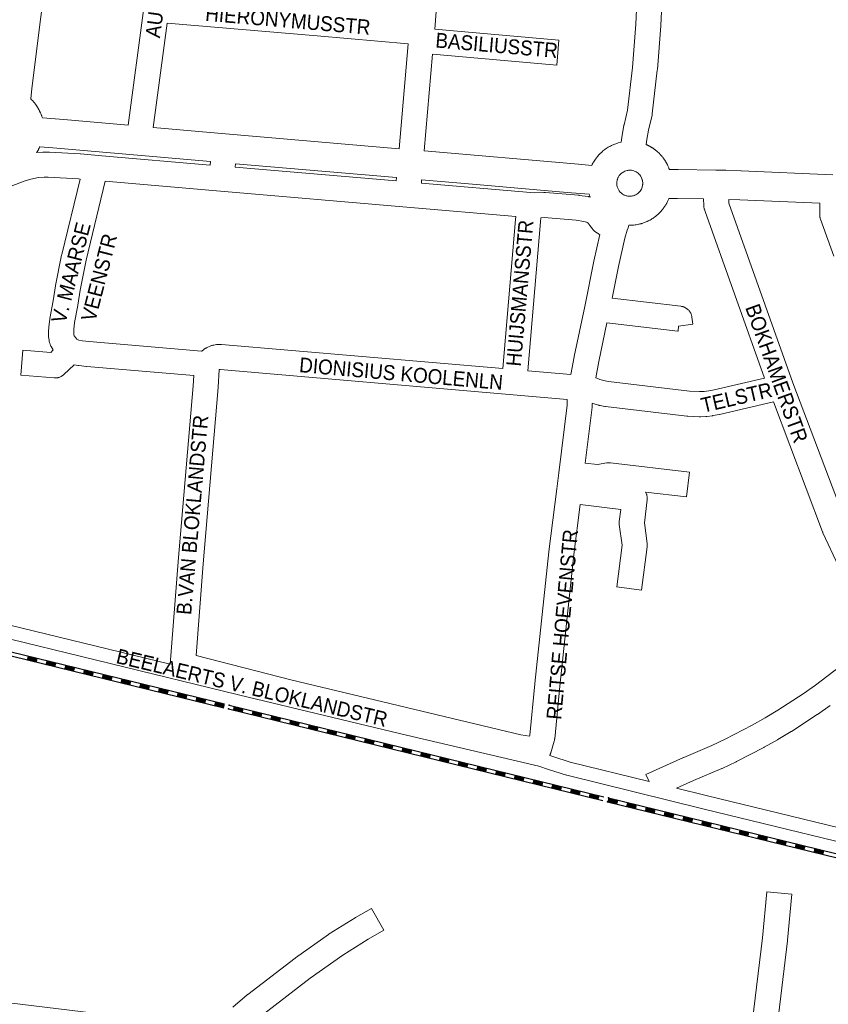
# Model space of a CAD drawing. Header units: metres. Extents: x 123819 to 142731, y 393440 to 405763.
# Tile 119 of 256: x 132168 to 132588, y 397106 to 397616. Entities that reach past the tile are written whole.
import ezdxf
from ezdxf.enums import TextEntityAlignment as Align

# ---------------------------------------------------------------- set-up
doc = ezdxf.new("R2010")
doc.units = ezdxf.units.M
doc.header["$MEASUREMENT"] = 0
for name, color, linetype, lineweight in [('gs-anno-wegen algemeen tekst', 7, 'Continuous', 0), ('gs-knt-aanvullende hoofdweg', 7, 'Continuous', 0), ('gs-knt-fietspaden', 7, 'Continuous', 0), ('gs-knt-spoorlijn', 7, 'Continuous', 30), ('gs-knt-wegen algemeen', 7, 'Continuous', 0), ('gs-vlk-plantopografie wegen algemeen', 7, 'Continuous', 0)]:
    doc.layers.add(name, color=color, linetype=linetype, lineweight=lineweight)
doc.styles.add('Style-Arial', font='arial.ttf')

msp = doc.modelspace()

# ---------------------------------------------------------------- linework, layer by layer
at = {"layer": 'gs-knt-aanvullende hoofdweg', "color": 7, "linetype": 'Continuous', "flags": 128}
for points in [[(132174.15, 397575.29), (132174.24, 397575.21), (132174.64, 397574.81), (132174.7, 397574.75), (132174.82, 397574.62), (132174.89, 397574.56), (132175.01, 397574.43), (132175.09, 397574.34), (132175.21, 397574.21), (132175.25, 397574.17), (132175.37, 397574.04), (132175.43, 397573.97), (132175.51, 397573.88), (132175.52, 397573.87), (132175.55, 397573.84), (132175.64, 397573.73), (132175.76, 397573.6), (132175.78, 397573.57), (132175.89, 397573.44), (132175.97, 397573.34), (132176.08, 397573.21), (132176.14, 397573.14), (132176.25, 397573), (132176.31, 397572.93), (132176.42, 397572.79), (132176.47, 397572.72), (132176.58, 397572.58), (132176.65, 397572.48), (132176.75, 397572.34), (132176.77, 397572.32), (132176.88, 397572.17), (132176.97, 397572.05), (132177.07, 397571.91), (132177.11, 397571.84), (132177.21, 397571.69), (132177.25, 397571.63), (132177.35, 397571.49), (132177.41, 397571.39), (132177.51, 397571.24), (132177.56, 397571.16), (132177.65, 397571.01), (132177.68, 397570.96), (132177.78, 397570.81), (132177.85, 397570.7), (132177.93, 397570.55), (132177.96, 397570.5), (132178.05, 397570.35), (132178.1, 397570.27), (132178.19, 397570.11), (132178.26, 397569.98), (132178.34, 397569.82), (132178.36, 397569.79), (132178.44, 397569.64), (132178.5, 397569.53), (132178.58, 397569.38), (132178.61, 397569.31), (132178.63, 397569.27), (132178.69, 397569.15), (132178.73, 397569.07), (132178.81, 397568.91), (132179.25, 397568.01), (132179.56, 397567.27), (132179.57, 397567.23), (132179.78, 397566.71), (132179.88, 397566.45), (132180.02, 397566.07), (132180.13, 397565.69), (132180.22, 397565.4), (132180.22, 397565.38), (132186.81, 397564.86), (132186.87, 397564.86), (132191.34, 397564.5), (132191.4, 397564.5), (132224.72, 397561.59)], [(132237.71, 397560.45), (132275.17, 397557.18), (132365.26, 397549.41)], [(132378.23, 397548.29), (132458.28, 397541.33), (132458.29, 397541.33), (132465.17, 397540.74), (132465.32, 397541.05), (132465.46, 397541.33), (132465.79, 397541.96), (132465.81, 397542), (132465.93, 397542.22), (132465.97, 397542.28), (132466, 397542.33), (132466.09, 397542.47), (132466.43, 397543.02), (132467.04, 397543.94), (132468.16, 397545.42), (132468.86, 397546.21), (132469.41, 397546.79), (132470.37, 397547.7), (132470.68, 397547.99), (132470.76, 397548.06), (132471.01, 397548.26), (132471.99, 397549.02), (132472.22, 397549.2), (132473.77, 397550.22), (132474.31, 397550.52), (132474.47, 397550.61), (132474.83, 397550.8), (132475.4, 397551.1), (132476.57, 397551.62), (132477.1, 397551.85), (132478.14, 397552.2), (132478.51, 397552.33), (132478.86, 397552.44), (132480.37, 397552.81)], [(132493.36, 397551.58), (132493.52, 397551.51), (132493.59, 397551.48), (132493.75, 397551.41), (132493.85, 397551.36), (132493.89, 397551.35), (132494.05, 397551.27), (132494.08, 397551.26), (132494.25, 397551.18), (132494.33, 397551.14), (132494.49, 397551.06), (132494.59, 397551.01), (132494.75, 397550.93), (132494.82, 397550.89), (132494.98, 397550.81), (132495.09, 397550.75), (132495.25, 397550.66), (132495.32, 397550.63), (132495.48, 397550.54), (132495.56, 397550.5), (132495.6, 397550.47), (132495.71, 397550.41), (132495.78, 397550.37), (132495.93, 397550.28), (132496.03, 397550.22), (132496.18, 397550.13), (132496.26, 397550.08), (132496.42, 397549.98), (132496.51, 397549.92), (132496.67, 397549.83), (132496.72, 397549.79), (132496.87, 397549.69), (132496.97, 397549.62), (132497.12, 397549.52), (132497.2, 397549.47), (132497.26, 397549.43), (132497.26, 397549.43), (132497.34, 397549.37), (132497.39, 397549.33), (132497.54, 397549.23), (132497.63, 397549.16), (132497.78, 397549.06), (132497.85, 397549), (132498, 397548.89), (132498.09, 397548.82), (132498.23, 397548.71), (132498.28, 397548.67), (132498.42, 397548.56), (132498.51, 397548.49), (132498.65, 397548.38), (132498.72, 397548.32), (132498.82, 397548.24), (132498.86, 397548.2), (132498.93, 397548.15), (132499.07, 397548.03), (132499.13, 397547.97), (132499.27, 397547.85), (132499.36, 397547.77), (132499.49, 397547.65), (132499.56, 397547.59), (132499.69, 397547.47), (132499.73, 397547.43), (132499.86, 397547.31), (132499.95, 397547.23), (132500.08, 397547.1), (132500.14, 397547.04), (132500.27, 397546.92), (132500.27, 397546.91), (132500.35, 397546.83), (132500.48, 397546.7), (132500.52, 397546.66), (132500.64, 397546.53), (132500.72, 397546.44), (132500.85, 397546.31), (132500.91, 397546.24), (132501.03, 397546.11), (132501.09, 397546.04), (132501.21, 397545.91), (132501.28, 397545.83), (132501.4, 397545.69), (132501.44, 397545.64), (132501.56, 397545.5), (132501.59, 397545.47), (132501.59, 397545.46), (132501.63, 397545.42), (132501.63, 397545.41), (132501.64, 397545.41), (132501.75, 397545.27), (132501.8, 397545.21), (132501.91, 397545.07), (132501.97, 397545), (132502.08, 397544.85), (132502.14, 397544.78), (132502.25, 397544.64), (132502.32, 397544.54), (132502.42, 397544.4), (132502.48, 397544.32), (132502.58, 397544.18), (132502.62, 397544.13), (132502.72, 397543.98), (132502.78, 397543.9), (132502.79, 397543.88), (132502.89, 397543.73), (132502.94, 397543.66), (132503.04, 397543.51), (132503.09, 397543.44), (132503.19, 397543.29), (132503.25, 397543.19), (132503.35, 397543.04), (132503.38, 397542.98), (132503.48, 397542.82), (132503.54, 397542.73), (132503.63, 397542.57), (132503.68, 397542.49), (132503.77, 397542.33), (132503.79, 397542.28), (132503.82, 397542.24), (132503.83, 397542.22), (132503.88, 397542.13), (132503.95, 397542.01), (132504.03, 397541.86), (132504.08, 397541.77), (132504.16, 397541.62), (132504.2, 397541.53), (132504.28, 397541.37), (132504.31, 397541.32), (132504.39, 397541.16), (132504.45, 397541.04), (132504.71, 397540.49), (132504.88, 397540.13), (132505.11, 397539.56), (132505.24, 397539.23), (132505.44, 397538.68), (132509.92, 397538.59), (132509.93, 397538.59), (132529.59, 397538.29), (132529.61, 397538.29), (132529.66, 397538.29), (132534.6, 397538.23), (132534.72, 397538.23), (132542.47, 397538.01), (132542.52, 397538.01), (132542.64, 397538.01), (132590.3, 397535.89)], [(132267.38, 397542.78), (132229.57, 397546.08), (132229.57, 397546.08), (132185.63, 397549.89), (132185.6, 397549.89), (132178.93, 397550.42), (132178.8, 397550.15), (132178.61, 397549.78), (132178.26, 397549.13), (132178.14, 397548.92), (132177.98, 397548.63), (132177.5, 397547.88), (132177.18, 397547.42)], [(132363.96, 397534.45), (132280.36, 397541.66)], [(132484.15, 397524.81), (132484.6, 397524.78), (132484.6, 397524.78), (132484.61, 397524.78), (132484.89, 397524.77), (132485.05, 397524.78), (132485.5, 397524.8), (132485.65, 397524.81), (132485.8, 397524.83), (132486.37, 397524.93), (132486.49, 397524.96), (132486.55, 397524.98), (132486.68, 397525.01), (132486.79, 397525.04), (132486.87, 397525.06), (132487.37, 397525.24), (132487.4, 397525.25), (132487.57, 397525.33), (132487.6, 397525.34), (132487.83, 397525.45), (132488.09, 397525.58), (132488.5, 397525.82), (132488.52, 397525.83), (132488.55, 397525.85), (132489, 397526.17), (132489.01, 397526.18), (132489.47, 397526.57), (132489.48, 397526.57), (132489.89, 397526.99), (132489.9, 397527), (132490.28, 397527.46), (132490.62, 397527.96), (132490.9, 397528.47), (132490.92, 397528.49), (132490.92, 397528.51), (132491.16, 397529.04), (132491.33, 397529.53), (132491.37, 397529.67), (132491.5, 397530.19), (132491.5, 397530.2), (132491.51, 397530.22), (132491.58, 397530.72), (132491.6, 397530.85), (132491.63, 397531.32), (132491.63, 397531.38), (132491.63, 397531.4), (132491.63, 397531.43), (132491.62, 397531.73), (132491.55, 397532.53), (132491.51, 397532.75), (132491.43, 397533.13), (132491.41, 397533.22), (132491.23, 397533.78), (132491.01, 397534.34), (132490.74, 397534.85), (132490.73, 397534.88), (132490.71, 397534.9), (132490.42, 397535.36), (132490.41, 397535.38), (132490.4, 397535.39), (132490.39, 397535.4), (132490.06, 397535.84), (132490.04, 397535.86), (132490.03, 397535.87), (132490.03, 397535.88), (132489.65, 397536.29), (132489.63, 397536.31), (132489.18, 397536.72), (132489.18, 397536.72), (132488.7, 397537.08), (132488.7, 397537.09), (132488.69, 397537.09), (132488.18, 397537.41), (132488.15, 397537.42), (132487.64, 397537.69), (132487.08, 397537.91), (132487.07, 397537.91), (132486.52, 397538.08), (132486.51, 397538.09), (132486.5, 397538.09), (132485.86, 397538.22), (132485.34, 397538.28), (132485.33, 397538.28), (132485.24, 397538.28), (132485.03, 397538.28), (132485.01, 397538.28), (132484.93, 397538.28), (132484.22, 397538.23), (132483.89, 397538.18), (132483.6, 397538.12), (132482.88, 397537.95), (132482.41, 397537.77), (132481.74, 397537.45), (132480.91, 397536.93), (132480.56, 397536.66), (132479.98, 397536.09), (132479.46, 397535.45), (132479.01, 397534.77), (132478.9, 397534.56), (132478.77, 397534.3), (132478.46, 397533.47), (132478.42, 397533.35), (132478.36, 397533.12), (132478.28, 397532.74), (132478.23, 397532.47), (132478.19, 397532.13), (132478.17, 397531.87), (132478.17, 397531.83), (132478.16, 397531.52), (132478.16, 397531.52), (132478.17, 397531.32), (132478.17, 397531.22), (132478.17, 397531.22), (132478.19, 397530.89), (132478.27, 397530.3), (132478.4, 397529.75), (132478.4, 397529.72), (132478.41, 397529.7), (132478.51, 397529.39), (132478.63, 397529.05), (132478.82, 397528.6), (132478.98, 397528.29), (132479.4, 397527.61), (132479.5, 397527.48), (132479.79, 397527.1), (132480.08, 397526.8), (132480.35, 397526.54), (132480.62, 397526.29), (132481.1, 397525.93), (132481.4, 397525.74), (132481.75, 397525.55), (132482.03, 397525.41), (132482.6, 397525.17), (132482.99, 397525.04), (132483.44, 397524.93), (132483.92, 397524.84), (132484.13, 397524.81), (132484.15, 397524.81)], [(132464.36, 397524.35), (132464.17, 397524.88), (132464.07, 397525.18), (132463.99, 397525.48), (132463.91, 397525.77), (132457.02, 397526.37), (132457, 397526.37), (132456.99, 397526.37), (132452.4, 397526.76), (132403.4, 397530.98), (132376.94, 397533.32)], [(132523.17, 397523.35), (132509.71, 397523.57), (132509.69, 397523.57), (132509.68, 397523.57), (132509.65, 397523.57), (132505.18, 397523.64), (132505.1, 397523.44), (132504.97, 397523.13), (132504.96, 397523.09), (132504.84, 397522.82), (132504.78, 397522.69), (132504.65, 397522.39), (132504.48, 397522.03), (132504.08, 397521.26), (132503.94, 397520.98), (132503.7, 397520.57), (132503.61, 397520.41), (132503.51, 397520.25), (132503.4, 397520.07), (132503.29, 397519.89), (132503.25, 397519.83), (132502.97, 397519.4), (132502.82, 397519.17), (132502.65, 397518.93), (132502.44, 397518.65), (132501.92, 397517.95), (132501.69, 397517.67), (132501.6, 397517.57), (132501.19, 397517.08), (132500.82, 397516.67), (132500.64, 397516.48), (132500.55, 397516.39), (132499.9, 397515.75), (132499.69, 397515.54), (132499.47, 397515.35), (132498.77, 397514.75), (132498.54, 397514.57), (132498.23, 397514.31), (132497.89, 397514.05), (132497.7, 397513.92), (132497.36, 397513.68), (132497.31, 397513.64), (132497.3, 397513.63), (132497.28, 397513.62), (132497.18, 397513.55), (132496.82, 397513.31), (132496.77, 397513.28), (132496.37, 397513.01), (132495.91, 397512.74), (132495.39, 397512.45), (132495.14, 397512.31), (132494.44, 397511.96), (132494.29, 397511.88), (132494.09, 397511.79), (132494.05, 397511.77), (132493.67, 397511.6), (132493.4, 397511.48), (132492.96, 397511.3), (132492.39, 397511.08), (132491.69, 397510.84), (132491.32, 397510.72), (132491.01, 397510.63), (132490.95, 397510.61), (132490.77, 397510.56), (132490.62, 397510.51), (132490.53, 397510.49), (132490.14, 397510.39), (132489.81, 397510.31), (132489.53, 397510.25), (132488.82, 397510.1), (132488.22, 397510), (132488.02, 397509.97), (132487.66, 397509.92), (132486.99, 397509.84), (132486.5, 397509.81), (132486.32, 397509.8), (132486.15, 397509.79), (132485.14, 397509.74), (132484.44, 397509.76)], [(132583.47, 397521.16), (132542.06, 397523), (132542.04, 397523), (132536.2, 397523.13)]]:
    msp.add_lwpolyline(points, dxfattribs=at)
at = {"layer": 'gs-knt-fietspaden', "color": 7, "linetype": 'Continuous', "flags": 128}
for points in [[(132664.77, 397172.66), (132654.78, 397175.11), (132629.45, 397181.33), (132522.8, 397207.27), (132522.79, 397207.27), (132452.27, 397224.64), (132452.15, 397224.68), (132452.03, 397224.71), (132442.79, 397227.67), (132437.79, 397229.28), (132366.14, 397246.06), (132366.12, 397246.06), (132281.92, 397266.31), (132281.91, 397266.31), (132148.62, 397298.82), (132148.47, 397298.86), (132148.33, 397298.9), (132142.02, 397301.04), (132109.56, 397309.24), (132107.62, 397290.31), (132107.62, 397290.3), (132107.62, 397290.29)], [(132150.43, 397305.6), (132246.55, 397282.16)], [(132443.36, 397234.86), (132444.94, 397234.36), (132454.06, 397231.43), (132494.89, 397221.37)], [(132509.14, 397217.86), (132524.46, 397214.09), (132631.12, 397188.15), (132631.12, 397188.15), (132656.46, 397181.93), (132665.79, 397179.64)]]:
    msp.add_lwpolyline(points, dxfattribs=at)
at = {"layer": 'gs-knt-spoorlijn', "color": 7, "linetype": 'Continuous'}
for p, q in [((132080.01, 397307.12), (132274.28, 397259.6)), ((132080.48, 397309.06), (132274.76, 397261.55)), ((132172.64, 397285.89), (132177.49, 397284.71)), ((132172.68, 397286.09), (132177.54, 397284.9)), ((132172.73, 397286.28), (132177.59, 397285.1)), ((132172.35, 397284.73), (132177.21, 397283.54)), ((132172.4, 397284.92), (132177.26, 397283.74)), ((132172.45, 397285.12), (132177.3, 397283.93)), ((132172.49, 397285.31), (132177.35, 397284.12)), ((132172.54, 397285.51), (132177.4, 397284.32)), ((132172.59, 397285.7), (132177.45, 397284.51)), ((132182.06, 397282.35), (132186.92, 397281.17)), ((132182.11, 397282.55), (132186.97, 397281.36)), ((132182.16, 397282.74), (132187.02, 397281.55)), ((132182.21, 397282.94), (132187.06, 397281.75)), ((132182.25, 397283.13), (132187.11, 397281.94)), ((132182.3, 397283.32), (132187.16, 397282.14)), ((132182.35, 397283.52), (132187.21, 397282.33)), ((132182.4, 397283.71), (132187.25, 397282.52)), ((132182.45, 397283.91), (132187.3, 397282.72)), ((132192.02, 397280.95), (132196.87, 397279.76)), ((132192.06, 397281.14), (132196.92, 397279.95)), ((132192.11, 397281.34), (132196.97, 397280.15)), ((132192.16, 397281.53), (132197.02, 397280.34)), ((132191.78, 397279.98), (132196.64, 397278.79)), ((132191.83, 397280.17), (132196.68, 397278.98)), ((132191.87, 397280.37), (132196.73, 397279.18)), ((132191.92, 397280.56), (132196.78, 397279.37)), ((132191.97, 397280.75), (132196.83, 397279.57)), ((132201.49, 397277.6), (132206.35, 397276.41)), ((132201.54, 397277.8), (132206.4, 397276.61)), ((132201.59, 397277.99), (132206.44, 397276.8)), ((132201.63, 397278.18), (132206.49, 397277)), ((132201.68, 397278.38), (132206.54, 397277.19)), ((132201.73, 397278.57), (132206.59, 397277.38)), ((132201.78, 397278.77), (132206.63, 397277.58)), ((132201.82, 397278.96), (132206.68, 397277.77)), ((132201.87, 397279.16), (132206.73, 397277.97)), ((132211.35, 397275.81), (132216.21, 397274.62)), ((132211.4, 397276), (132216.25, 397274.81)), ((132211.44, 397276.2), (132216.3, 397275.01)), ((132211.49, 397276.39), (132216.35, 397275.2)), ((132211.54, 397276.59), (132216.4, 397275.4)), ((132211.59, 397276.78), (132216.44, 397275.59)), ((132211.21, 397275.23), (132216.06, 397274.04)), ((132211.25, 397275.42), (132216.11, 397274.23)), ((132211.3, 397275.61), (132216.16, 397274.43)), ((132220.92, 397272.85), (132225.78, 397271.66)), ((132220.97, 397273.04), (132225.82, 397271.86)), ((132221.01, 397273.24), (132225.87, 397272.05)), ((132221.06, 397273.43), (132225.92, 397272.24)), ((132221.11, 397273.63), (132225.97, 397272.44)), ((132221.16, 397273.82), (132226.01, 397272.63)), ((132221.2, 397274.02), (132226.06, 397272.83)), ((132221.25, 397274.21), (132226.11, 397273.02)), ((132221.3, 397274.4), (132226.16, 397273.22)), ((132230.68, 397270.67), (132235.54, 397269.48)), ((132230.73, 397270.86), (132235.59, 397269.67)), ((132230.78, 397271.06), (132235.63, 397269.87)), ((132230.82, 397271.25), (132235.68, 397270.06)), ((132230.87, 397271.45), (132235.73, 397270.26)), ((132230.92, 397271.64), (132235.78, 397270.45)), ((132230.97, 397271.83), (132235.82, 397270.65)), ((132231.01, 397272.03), (132235.87, 397270.84)), ((132230.63, 397270.47), (132235.49, 397269.29)), ((132240.35, 397268.1), (132245.2, 397266.91)), ((132240.39, 397268.29), (132245.25, 397267.1)), ((132240.44, 397268.49), (132245.3, 397267.3)), ((132240.49, 397268.68), (132245.35, 397267.49)), ((132240.54, 397268.88), (132245.39, 397267.69)), ((132240.58, 397269.07), (132245.44, 397267.88)), ((132240.63, 397269.26), (132245.49, 397268.08)), ((132240.68, 397269.46), (132245.54, 397268.27)), ((132240.73, 397269.65), (132245.58, 397268.46)), ((132250.06, 397265.72), (132254.92, 397264.53)), ((132250.11, 397265.92), (132254.97, 397264.73)), ((132250.16, 397266.11), (132255.01, 397264.92)), ((132250.2, 397266.31), (132255.06, 397265.12)), ((132250.25, 397266.5), (132255.11, 397265.31)), ((132250.3, 397266.69), (132255.16, 397265.51)), ((132250.35, 397266.89), (132255.2, 397265.7)), ((132250.39, 397267.08), (132255.25, 397265.89)), ((132250.44, 397267.28), (132255.3, 397266.09)), ((132259.77, 397263.35), (132264.63, 397262.16)), ((132259.82, 397263.54), (132264.68, 397262.35)), ((132259.87, 397263.74), (132264.73, 397262.55)), ((132259.92, 397263.93), (132264.77, 397262.74)), ((132259.96, 397264.12), (132264.82, 397262.94)), ((132260.01, 397264.32), (132264.87, 397263.13)), ((132260.06, 397264.51), (132264.92, 397263.32)), ((132260.11, 397264.71), (132264.96, 397263.52)), ((132260.15, 397264.9), (132265.01, 397263.71)), ((132269.49, 397260.97), (132274.34, 397259.78)), ((132269.54, 397261.17), (132274.39, 397259.98)), ((132269.58, 397261.36), (132274.44, 397260.17)), ((132269.63, 397261.55), (132274.49, 397260.37)), ((132269.68, 397261.75), (132274.53, 397260.56)), ((132269.73, 397261.94), (132274.58, 397260.75)), ((132269.77, 397262.14), (132274.63, 397260.95)), ((132269.82, 397262.33), (132274.68, 397261.14)), ((132269.87, 397262.53), (132274.73, 397261.34)), ((132277.19, 397260.95), (132471.46, 397213.44)), ((132276.71, 397259.01), (132470.98, 397211.49)), ((132279.2, 397258.6), (132284.06, 397257.41)), ((132279.25, 397258.79), (132284.11, 397257.6)), ((132279.3, 397258.98), (132284.15, 397257.8)), ((132279.34, 397259.18), (132284.2, 397257.99)), ((132279.39, 397259.37), (132284.25, 397258.18)), ((132279.44, 397259.57), (132284.3, 397258.38)), ((132279.49, 397259.76), (132284.34, 397258.57)), ((132279.53, 397259.96), (132284.39, 397258.77)), ((132279.58, 397260.15), (132284.44, 397258.96)), ((132288.92, 397256.22), (132293.77, 397255.03)), ((132288.96, 397256.41), (132293.82, 397255.23)), ((132289.01, 397256.61), (132293.87, 397255.42)), ((132289.06, 397256.8), (132293.91, 397255.61)), ((132289.11, 397257), (132293.96, 397255.81)), ((132289.15, 397257.19), (132294.01, 397256)), ((132289.2, 397257.39), (132294.06, 397256.2)), ((132289.25, 397257.58), (132294.1, 397256.39)), ((132289.3, 397257.77), (132294.15, 397256.59)), ((132299.01, 397255.4), (132303.87, 397254.21)), ((132298.63, 397253.84), (132303.49, 397252.66)), ((132298.68, 397254.04), (132303.53, 397252.85)), ((132298.72, 397254.23), (132303.58, 397253.04)), ((132298.77, 397254.43), (132303.63, 397253.24)), ((132298.82, 397254.62), (132303.68, 397253.43)), ((132298.87, 397254.82), (132303.72, 397253.63)), ((132298.91, 397255.01), (132303.77, 397253.82)), ((132298.96, 397255.2), (132303.82, 397254.02)), ((132308.34, 397251.47), (132313.2, 397250.28)), ((132308.39, 397251.66), (132313.25, 397250.47)), ((132308.44, 397251.86), (132313.29, 397250.67)), ((132308.49, 397252.05), (132313.34, 397250.86)), ((132308.53, 397252.24), (132313.39, 397251.06)), ((132308.58, 397252.44), (132313.44, 397251.25)), ((132308.63, 397252.63), (132313.48, 397251.45)), ((132308.68, 397252.83), (132313.53, 397251.64)), ((132308.72, 397253.02), (132313.58, 397251.83)), ((132318.34, 397250.26), (132323.2, 397249.07)), ((132318.39, 397250.45), (132323.25, 397249.26)), ((132318.44, 397250.65), (132323.29, 397249.46)), ((132318.06, 397249.09), (132322.91, 397247.9)), ((132318.1, 397249.29), (132322.96, 397248.1)), ((132318.15, 397249.48), (132323.01, 397248.29)), ((132318.2, 397249.67), (132323.06, 397248.49)), ((132318.25, 397249.87), (132323.1, 397248.68)), ((132318.29, 397250.06), (132323.15, 397248.88)), ((132327.77, 397246.72), (132332.63, 397245.53)), ((132327.82, 397246.91), (132332.67, 397245.72)), ((132327.87, 397247.1), (132332.72, 397245.92)), ((132327.91, 397247.3), (132332.77, 397246.11)), ((132327.96, 397247.49), (132332.82, 397246.31)), ((132328.01, 397247.69), (132332.86, 397246.5)), ((132328.06, 397247.88), (132332.91, 397246.69)), ((132328.1, 397248.08), (132332.96, 397246.89)), ((132328.15, 397248.27), (132333.01, 397247.08)), ((132337.67, 397245.12), (132342.53, 397243.93)), ((132337.72, 397245.31), (132342.58, 397244.12)), ((132337.77, 397245.51), (132342.63, 397244.32)), ((132337.82, 397245.7), (132342.67, 397244.51)), ((132337.86, 397245.89), (132342.72, 397244.71)), ((132337.48, 397244.34), (132342.34, 397243.15)), ((132337.53, 397244.53), (132342.39, 397243.35)), ((132337.58, 397244.73), (132342.44, 397243.54)), ((132337.63, 397244.92), (132342.48, 397243.74)), ((132347.2, 397241.96), (132352.05, 397240.78)), ((132347.25, 397242.16), (132352.1, 397240.97)), ((132347.29, 397242.35), (132352.15, 397241.17)), ((132347.34, 397242.55), (132352.2, 397241.36)), ((132347.39, 397242.74), (132352.24, 397241.55)), ((132347.44, 397242.94), (132352.29, 397241.75)), ((132347.48, 397243.13), (132352.34, 397241.94)), ((132347.53, 397243.32), (132352.39, 397242.14)), ((132347.58, 397243.52), (132352.43, 397242.33)), ((132357.01, 397239.98), (132361.86, 397238.79)), ((132357.05, 397240.17), (132361.91, 397238.98)), ((132357.1, 397240.37), (132361.96, 397239.18)), ((132357.15, 397240.56), (132362.01, 397239.37)), ((132357.2, 397240.75), (132362.05, 397239.57)), ((132357.24, 397240.95), (132362.1, 397239.76)), ((132357.29, 397241.14), (132362.15, 397239.96)), ((132356.91, 397239.59), (132361.77, 397238.4)), ((132356.96, 397239.78), (132361.82, 397238.6)), ((132366.62, 397237.21), (132371.48, 397236.03)), ((132366.67, 397237.41), (132371.53, 397236.22)), ((132366.72, 397237.6), (132371.58, 397236.41)), ((132366.77, 397237.8), (132371.62, 397236.61)), ((132366.81, 397237.99), (132371.67, 397236.8)), ((132366.86, 397238.18), (132371.72, 397237)), ((132366.91, 397238.38), (132371.77, 397237.19)), ((132366.96, 397238.57), (132371.81, 397237.39)), ((132367.01, 397238.77), (132371.86, 397237.58)), ((132376.34, 397234.84), (132381.2, 397233.65)), ((132376.39, 397235.03), (132381.24, 397233.84)), ((132376.43, 397235.23), (132381.29, 397234.04)), ((132376.48, 397235.42), (132381.34, 397234.23)), ((132376.53, 397235.61), (132381.39, 397234.43)), ((132376.58, 397235.81), (132381.43, 397234.62)), ((132376.62, 397236), (132381.48, 397234.82)), ((132376.67, 397236.2), (132381.53, 397235.01)), ((132376.72, 397236.39), (132381.58, 397235.2)), ((132386.05, 397232.46), (132390.91, 397231.27)), ((132386.1, 397232.66), (132390.96, 397231.47)), ((132386.15, 397232.85), (132391, 397231.66)), ((132386.19, 397233.04), (132391.05, 397231.86)), ((132386.24, 397233.24), (132391.1, 397232.05)), ((132386.29, 397233.43), (132391.15, 397232.25)), ((132386.34, 397233.63), (132391.19, 397232.44)), ((132386.38, 397233.82), (132391.24, 397232.63)), ((132386.43, 397234.02), (132391.29, 397232.83)), ((132395.77, 397230.09), (132400.62, 397228.9)), ((132395.81, 397230.28), (132400.67, 397229.09)), ((132395.86, 397230.47), (132400.72, 397229.29)), ((132395.91, 397230.67), (132400.77, 397229.48)), ((132395.96, 397230.86), (132400.81, 397229.68)), ((132396, 397231.06), (132400.86, 397229.87)), ((132396.05, 397231.25), (132400.91, 397230.06)), ((132396.1, 397231.45), (132400.96, 397230.26)), ((132396.15, 397231.64), (132401, 397230.45)), ((132405.48, 397227.71), (132410.34, 397226.52)), ((132405.53, 397227.9), (132410.38, 397226.72)), ((132405.57, 397228.1), (132410.43, 397226.91)), ((132405.62, 397228.29), (132410.48, 397227.11)), ((132405.67, 397228.49), (132410.53, 397227.3)), ((132405.72, 397228.68), (132410.57, 397227.49)), ((132405.76, 397228.88), (132410.62, 397227.69)), ((132405.81, 397229.07), (132410.67, 397227.88)), ((132405.86, 397229.26), (132410.72, 397228.08)), ((132415.19, 397225.33), (132420.05, 397224.15)), ((132415.24, 397225.53), (132420.1, 397224.34)), ((132415.29, 397225.72), (132420.15, 397224.54)), ((132415.34, 397225.92), (132420.19, 397224.73)), ((132415.38, 397226.11), (132420.24, 397224.92)), ((132415.43, 397226.31), (132420.29, 397225.12)), ((132415.48, 397226.5), (132420.34, 397225.31)), ((132415.53, 397226.69), (132420.38, 397225.51)), ((132415.57, 397226.89), (132420.43, 397225.7)), ((132424.91, 397222.96), (132429.76, 397221.77)), ((132424.95, 397223.15), (132429.81, 397221.96)), ((132425, 397223.35), (132429.86, 397222.16)), ((132425.05, 397223.54), (132429.91, 397222.35)), ((132425.1, 397223.74), (132429.95, 397222.55)), ((132425.14, 397223.93), (132430, 397222.74)), ((132425.19, 397224.12), (132430.05, 397222.94)), ((132425.24, 397224.32), (132430.1, 397223.13)), ((132425.29, 397224.51), (132430.14, 397223.32)), ((132434.62, 397220.58), (132439.48, 397219.39)), ((132434.67, 397220.78), (132439.53, 397219.59)), ((132434.72, 397220.97), (132439.57, 397219.78)), ((132434.76, 397221.17), (132439.62, 397219.98)), ((132434.81, 397221.36), (132439.67, 397220.17)), ((132434.86, 397221.55), (132439.72, 397220.37)), ((132434.91, 397221.75), (132439.76, 397220.56)), ((132434.95, 397221.94), (132439.81, 397220.75)), ((132435, 397222.14), (132439.86, 397220.95)), ((132444.67, 397219.57), (132449.52, 397218.38)), ((132444.71, 397219.76), (132449.57, 397218.57)), ((132444.33, 397218.21), (132449.19, 397217.02)), ((132444.38, 397218.4), (132449.24, 397217.21)), ((132444.43, 397218.6), (132449.29, 397217.41)), ((132444.48, 397218.79), (132449.33, 397217.6)), ((132444.52, 397218.98), (132449.38, 397217.8)), ((132444.57, 397219.18), (132449.43, 397217.99)), ((132444.62, 397219.37), (132449.48, 397218.18)), ((132454.05, 397215.83), (132458.9, 397214.64)), ((132454.1, 397216.03), (132458.95, 397214.84)), ((132454.14, 397216.22), (132459, 397215.03)), ((132454.19, 397216.41), (132459.05, 397215.23)), ((132454.24, 397216.61), (132459.1, 397215.42)), ((132454.29, 397216.8), (132459.14, 397215.61)), ((132454.33, 397217), (132459.19, 397215.81)), ((132454.38, 397217.19), (132459.24, 397216)), ((132454.43, 397217.39), (132459.29, 397216.2)), ((132464, 397214.43), (132468.86, 397213.24)), ((132464.05, 397214.62), (132468.9, 397213.43)), ((132464.09, 397214.82), (132468.95, 397213.63)), ((132464.14, 397215.01), (132469, 397213.82)), ((132463.76, 397213.46), (132468.62, 397212.27)), ((132463.81, 397213.65), (132468.67, 397212.46)), ((132463.86, 397213.84), (132468.71, 397212.66)), ((132463.9, 397214.04), (132468.76, 397212.85)), ((132463.95, 397214.23), (132468.81, 397213.04)), ((132473.41, 397210.9), (132667.68, 397163.39)), ((132473.48, 397211.08), (132478.33, 397209.89)), ((132473.52, 397211.27), (132478.38, 397210.09)), ((132473.57, 397211.47), (132478.43, 397210.28)), ((132473.62, 397211.66), (132478.47, 397210.47)), ((132473.67, 397211.86), (132478.52, 397210.67)), ((132473.71, 397212.05), (132478.57, 397210.86)), ((132473.76, 397212.25), (132478.62, 397211.06)), ((132473.81, 397212.44), (132478.66, 397211.25)), ((132473.86, 397212.63), (132478.71, 397211.45)), ((132473.89, 397212.84), (132668.16, 397165.33)), ((132483.38, 397209.48), (132488.24, 397208.29)), ((132483.43, 397209.68), (132488.28, 397208.49)), ((132483.47, 397209.87), (132488.33, 397208.68)), ((132483.52, 397210.06), (132488.38, 397208.88)), ((132483.57, 397210.26), (132488.43, 397209.07)), ((132483.19, 397208.7), (132488.05, 397207.52)), ((132483.24, 397208.9), (132488.09, 397207.71)), ((132483.28, 397209.09), (132488.14, 397207.9)), ((132483.33, 397209.29), (132488.19, 397208.1)), ((132492.9, 397206.33), (132497.76, 397205.14)), ((132492.95, 397206.52), (132497.81, 397205.33)), ((132493, 397206.72), (132497.85, 397205.53)), ((132493.05, 397206.91), (132497.9, 397205.72)), ((132493.09, 397207.11), (132497.95, 397205.92)), ((132493.14, 397207.3), (132498, 397206.11)), ((132493.19, 397207.49), (132498.04, 397206.31)), ((132493.24, 397207.69), (132498.09, 397206.5)), ((132493.28, 397207.88), (132498.14, 397206.69)), ((132502.71, 397204.34), (132507.57, 397203.15)), ((132502.76, 397204.54), (132507.62, 397203.35)), ((132502.81, 397204.73), (132507.66, 397203.54)), ((132502.85, 397204.92), (132507.71, 397203.74)), ((132502.9, 397205.12), (132507.76, 397203.93)), ((132502.95, 397205.31), (132507.81, 397204.12)), ((132503, 397205.51), (132507.85, 397204.32)), ((132502.62, 397203.95), (132507.47, 397202.76)), ((132502.66, 397204.15), (132507.52, 397202.96)), ((132512.33, 397201.58), (132517.19, 397200.39)), ((132512.38, 397201.77), (132517.23, 397200.58)), ((132512.43, 397201.97), (132517.28, 397200.78)), ((132512.47, 397202.16), (132517.33, 397200.97)), ((132512.52, 397202.35), (132517.38, 397201.17)), ((132512.57, 397202.55), (132517.42, 397201.36)), ((132512.62, 397202.74), (132517.47, 397201.55)), ((132512.66, 397202.94), (132517.52, 397201.75)), ((132512.71, 397203.13), (132517.57, 397201.94)), ((132522.04, 397199.2), (132526.9, 397198.01)), ((132522.09, 397199.4), (132526.95, 397198.21)), ((132522.14, 397199.59), (132527, 397198.4)), ((132522.19, 397199.78), (132527.04, 397198.6)), ((132522.23, 397199.98), (132527.09, 397198.79)), ((132522.28, 397200.17), (132527.14, 397198.98)), ((132522.33, 397200.37), (132527.19, 397199.18)), ((132522.38, 397200.56), (132527.23, 397199.37)), ((132522.42, 397200.76), (132527.28, 397199.57)), ((132531.76, 397196.83), (132536.61, 397195.64)), ((132531.81, 397197.02), (132536.66, 397195.83)), ((132531.85, 397197.21), (132536.71, 397196.03)), ((132531.9, 397197.41), (132536.76, 397196.22)), ((132531.95, 397197.6), (132536.8, 397196.41)), ((132532, 397197.8), (132536.85, 397196.61)), ((132532.04, 397197.99), (132536.9, 397196.8)), ((132532.09, 397198.18), (132536.95, 397197)), ((132532.14, 397198.38), (132536.99, 397197.19)), ((132541.47, 397194.45), (132546.33, 397193.26)), ((132541.52, 397194.64), (132546.38, 397193.46)), ((132541.57, 397194.84), (132546.42, 397193.65)), ((132541.61, 397195.03), (132546.47, 397193.84)), ((132541.66, 397195.23), (132546.52, 397194.04)), ((132541.71, 397195.42), (132546.57, 397194.23)), ((132541.76, 397195.61), (132546.61, 397194.43)), ((132541.8, 397195.81), (132546.66, 397194.62)), ((132541.85, 397196), (132546.71, 397194.82)), ((132551.18, 397192.07), (132556.04, 397190.89)), ((132551.23, 397192.27), (132556.09, 397191.08)), ((132551.28, 397192.46), (132556.14, 397191.27)), ((132551.33, 397192.66), (132556.18, 397191.47)), ((132551.38, 397192.85), (132556.23, 397191.66)), ((132551.42, 397193.04), (132556.28, 397191.86)), ((132551.47, 397193.24), (132556.33, 397192.05)), ((132551.52, 397193.43), (132556.37, 397192.25)), ((132551.57, 397193.63), (132556.42, 397192.44)), ((132560.9, 397189.7), (132565.76, 397188.51)), ((132560.95, 397189.89), (132565.8, 397188.7)), ((132560.99, 397190.09), (132565.85, 397188.9)), ((132561.04, 397190.28), (132565.9, 397189.09)), ((132561.09, 397190.47), (132565.95, 397189.29)), ((132561.14, 397190.67), (132565.99, 397189.48)), ((132561.18, 397190.86), (132566.04, 397189.68)), ((132561.23, 397191.06), (132566.09, 397189.87)), ((132561.28, 397191.25), (132566.14, 397190.06)), ((132570.61, 397187.32), (132575.47, 397186.13)), ((132570.66, 397187.52), (132575.52, 397186.33)), ((132570.71, 397187.71), (132575.56, 397186.52)), ((132570.75, 397187.9), (132575.61, 397186.72)), ((132570.8, 397188.1), (132575.66, 397186.91)), ((132570.85, 397188.29), (132575.71, 397187.11)), ((132570.9, 397188.49), (132575.75, 397187.3)), ((132570.94, 397188.68), (132575.8, 397187.49)), ((132570.99, 397188.88), (132575.85, 397187.69)), ((132580.33, 397184.95), (132585.18, 397183.76)), ((132580.37, 397185.14), (132585.23, 397183.95)), ((132580.42, 397185.33), (132585.28, 397184.15)), ((132580.47, 397185.53), (132585.33, 397184.34)), ((132580.52, 397185.72), (132585.37, 397184.54)), ((132580.56, 397185.92), (132585.42, 397184.73)), ((132580.61, 397186.11), (132585.47, 397184.92)), ((132580.66, 397186.31), (132585.52, 397185.12)), ((132580.71, 397186.5), (132585.56, 397185.31))]:
    msp.add_line(p, q, dxfattribs=at)
for p in [(132277.19, 397260.95), (132276.71, 397259.01), (132473.41, 397210.9), (132473.89, 397212.84)]:
    msp.add_point(p, dxfattribs=at)
at = {"layer": 'gs-knt-wegen algemeen', "color": 7, "linetype": 'Continuous', "flags": 128}
for points in [[(132499.64, 397792.17), (132499.69, 397791.29), (132499.69, 397791.14), (132500.61, 397760.36), (132500.62, 397760.32), (132501.33, 397729.86), (132502.02, 397683.31), (132502.02, 397683.25), (132502.23, 397652.7), (132502.23, 397652.56), (132501.98, 397635.2), (132501.97, 397635.01), (132501.01, 397613.37), (132500.99, 397613.15), (132499.2, 397590.42), (132499.18, 397590.19), (132496.59, 397567.54), (132496.55, 397567.29), (132496.51, 397567.04), (132496.46, 397566.8), (132494.64, 397558.97), (132493.81, 397554.18), (132493.36, 397551.58)], [(132195.72, 397740.27), (132179.42, 397617.81), (132174.76, 397580.56), (132174.15, 397575.29)], [(132224.72, 397561.59), (132232.82, 397622.41), (132240.59, 397681.09), (132247.53, 397733.51)], [(132385.4, 397632.21), (132383.72, 397611.32)], [(132480.37, 397552.81), (132480.97, 397556.38), (132480.98, 397556.4), (132481.84, 397561.38), (132481.88, 397561.56), (132481.92, 397561.74), (132483.69, 397569.38), (132486.23, 397591.56), (132488, 397614.06), (132488.67, 397629)], [(132244.91, 397614.54), (132237.71, 397560.45)], [(132370.01, 397603.82), (132322.79, 397607.87), (132244.91, 397614.54)], [(132365.26, 397549.41), (132370.01, 397603.82)], [(132382.6, 397598.35), (132378.23, 397548.29)], [(132177.18, 397547.42), (132180.43, 397547.66), (132180.72, 397547.68), (132181.01, 397547.68), (132183.59, 397547.65), (132183.86, 397547.64), (132199.77, 397546.75), (132199.97, 397546.74), (132211.05, 397545.78), (132267.22, 397540.93), (132267.38, 397542.78)], [(132280.36, 397541.66), (132280.2, 397539.82), (132363.81, 397532.7), (132363.96, 397534.45)], [(132199.75, 397533.69), (132198.95, 397533.76), (132183.27, 397534.63), (132181.12, 397534.66), (132178.25, 397534.44), (132177.38, 397534.32), (132173.6, 397533.5), (132170.76, 397532.57), (132161.73, 397529.22)], [(132185.9, 397445.07), (132184.8, 397446.83), (132184.66, 397447.08), (132184.52, 397447.34), (132184.39, 397447.6), (132184.28, 397447.87), (132184.18, 397448.14), (132184.09, 397448.41), (132183.91, 397449.03), (132183.83, 397449.32), (132183.76, 397449.61), (132183.71, 397449.91), (132183.67, 397450.2), (132183.48, 397451.98), (132183.46, 397452.23), (132183.45, 397452.49), (132183.44, 397452.75), (132183.47, 397454.78), (132183.48, 397454.95), (132183.54, 397456.54), (132183.56, 397456.78), (132183.58, 397457.02), (132184.03, 397460.99), (132184.07, 397461.23), (132184.11, 397461.47), (132185.84, 397470.5), (132187.06, 397478.31), (132187.11, 397478.55), (132190.18, 397494.28), (132190.24, 397494.57), (132199.75, 397533.69)], [(132212.87, 397532.56), (132202.93, 397491.64), (132199.91, 397476.17), (132198.68, 397468.37), (132198.65, 397468.15), (132196.94, 397459.26), (132196.54, 397455.77), (132196.49, 397454.51), (132196.47, 397452.97), (132196.5, 397452.69), (132196.69, 397452.39), (132197.63, 397451.36), (132198.17, 397450.71)], [(132425.75, 397514.33), (132369.19, 397519.17), (132272.6, 397527.4), (132272.59, 397527.4), (132212.87, 397532.56)], [(132376.94, 397533.32), (132376.79, 397531.59), (132433.44, 397526.74), (132435.3, 397526.58), (132440.39, 397526.73), (132440.64, 397526.74), (132440.89, 397526.73), (132441.13, 397526.71), (132458.31, 397525.27), (132458.48, 397525.25), (132458.63, 397525.23), (132458.65, 397525.23), (132463.25, 397524.59), (132463.49, 397524.56), (132463.72, 397524.51), (132463.95, 397524.46), (132464.36, 397524.35)], [(132554.85, 397430.49), (132524.06, 397516.79), (132523.62, 397518.03), (132523.53, 397518.31), (132523.45, 397518.6), (132523.38, 397518.89), (132523.33, 397519.18), (132523.29, 397519.47), (132523.26, 397519.77), (132523.24, 397520.06), (132523.17, 397523.35)], [(132536.2, 397523.13), (132536.24, 397521.42), (132536.33, 397521.17), (132569.54, 397428.05), (132569.55, 397428.04), (132569.55, 397428.04)], [(132590.77, 397493.72), (132583.82, 397512.92), (132583.73, 397513.19), (132583.65, 397513.46), (132583.58, 397513.73), (132583.53, 397514.01), (132583.48, 397514.29), (132583.45, 397514.57), (132583.43, 397514.85), (132583.43, 397515.13), (132583.42, 397518.05), (132583.43, 397518.15), (132583.47, 397521.16)], [(132418.97, 397435.41), (132425.58, 397512.68), (132425.59, 397512.78), (132425.75, 397514.33)], [(132438.77, 397513.66), (132438.55, 397511.52), (132431.94, 397434.29)], [(132469.37, 397504.91), (132469.17, 397505), (132468.93, 397505.12), (132468.69, 397505.26), (132468.46, 397505.4), (132468.24, 397505.55), (132466.86, 397506.53), (132466.61, 397506.72), (132466.36, 397506.92), (132466.13, 397507.13), (132465.91, 397507.35), (132465.7, 397507.58), (132465.5, 397507.83), (132464.15, 397509.55), (132463.96, 397509.81), (132463.78, 397510.07), (132463.33, 397510.78), (132462.81, 397511.21), (132462.42, 397511.41), (132461.11, 397511.75), (132457.04, 397512.31), (132440.41, 397513.71), (132438.77, 397513.66)], [(132484.44, 397509.76), (132484.02, 397508.46), (132483.63, 397507.23), (132482.28, 397503), (132482.28, 397502.99), (132482.28, 397502.99)], [(132454.37, 397432.36), (132456.12, 397441.56), (132456.14, 397441.66), (132461.51, 397467.67), (132466.31, 397491.1), (132466.34, 397491.19), (132469.37, 397504.91)], [(132198.17, 397450.71), (132198.18, 397450.71)], [(132198.17, 397450.71), (132198.18, 397450.71)], [(132198.18, 397450.71), (132198.75, 397450.38), (132198.87, 397450.32), (132199.13, 397450.23), (132200.97, 397449.9), (132204.54, 397449.45)], [(132204.54, 397449.45), (132262.82, 397444.49), (132262.87, 397444.53), (132263.92, 397445.35), (132264.14, 397445.52), (132264.38, 397445.68), (132264.62, 397445.83), (132264.86, 397445.97), (132265.11, 397446.1), (132265.37, 397446.22), (132267.66, 397447.21), (132267.96, 397447.33), (132268.26, 397447.43), (132268.56, 397447.52), (132268.87, 397447.6), (132269.18, 397447.66), (132270.5, 397447.87), (132270.74, 397447.91), (132270.99, 397447.93), (132271.23, 397447.95), (132271.47, 397447.96), (132272.52, 397447.97), (132272.74, 397447.97), (132272.95, 397447.96), (132273.16, 397447.95), (132418.97, 397435.41)], [(132452.37, 397419.47), (132424.34, 397421.88), (132272.37, 397434.95), (132272.14, 397434.95), (132272.09, 397434.94), (132271.9, 397434.86), (132271.45, 397425.79), (132271.44, 397425.56), (132263.61, 397334.28), (132259.95, 397286.7), (132309.05, 397274.04), (132428.44, 397245.62), (132432.87, 397244.82)], [(132431.94, 397434.29), (132454.37, 397432.36)], [(132467.29, 397430.62), (132468.6, 397430.04), (132469.3, 397429.81), (132472.06, 397429.04), (132473.93, 397428.72), (132515.87, 397423.73)], [(132515.87, 397423.73), (132521.14, 397423.47), (132523.5, 397423.6), (132525.95, 397423.9), (132528.62, 397424.41), (132554.85, 397430.49)], [(132569.55, 397428.04), (132597, 397355.64), (132604.93, 397338.56), (132608.31, 397332.05)], [(132432.87, 397244.82), (132433.05, 397245.42), (132435.6, 397272.08), (132435.61, 397272.15), (132442.9, 397340.42), (132442.91, 397340.54), (132447.02, 397373.04), (132448.07, 397381.36), (132452.37, 397416.54), (132452.37, 397419.47)], [(132559.36, 397418.17), (132531.44, 397411.7), (132531.21, 397411.65), (132528.2, 397411.07), (132527.98, 397411.03), (132527.75, 397411), (132524.86, 397410.65), (132524.63, 397410.62), (132524.41, 397410.61), (132521.5, 397410.45), (132521.27, 397410.44), (132521.05, 397410.44), (132520.83, 397410.45), (132515, 397410.74), (132514.78, 397410.76), (132514.56, 397410.78), (132472.23, 397415.81), (132472.07, 397415.83), (132471.91, 397415.86), (132469.55, 397416.26), (132469.32, 397416.3), (132469.1, 397416.35), (132468.88, 397416.41), (132465.67, 397417.31), (132465.43, 397417.38), (132465.39, 397417.39)], [(132605.71, 397314.52), (132602.69, 397317.31), (132602.49, 397317.5), (132602.3, 397317.69), (132602.12, 397317.9), (132601.95, 397318.11), (132599.04, 397321.88), (132598.87, 397322.11), (132598.71, 397322.35), (132598.56, 397322.6), (132598.42, 397322.86), (132593.31, 397332.68), (132593.18, 397332.94), (132585.09, 397350.37), (132584.99, 397350.58), (132584.91, 397350.8), (132559.36, 397418.17)], [(132588.84, 397260.78), (132582.33, 397256.18), (132582.12, 397256.04), (132568.77, 397247.35), (132568.56, 397247.22), (132561.73, 397243.12), (132561.58, 397243.04), (132554.65, 397239.12), (132554.43, 397239), (132540.27, 397231.69), (132540.05, 397231.58), (132532.84, 397228.19), (132532.62, 397228.09), (132518.03, 397221.9), (132518.02, 397221.89), (132518.02, 397221.89), (132509.14, 397217.86)], [(132566.75, 397138.85), (132556.09, 397051.31)], [(132131.47, 397110.4), (132269.59, 397093.69)]]:
    msp.add_lwpolyline(points, dxfattribs=at)
for points in [[(132383.72, 397611.32), (132448.14, 397605.77, -0.384045), (132448.15, 397605.76), (132447.04, 397592.8, -0.384044), (132447.03, 397592.8), (132382.6, 397598.35)], [(132482.28, 397502.99), (132479.06, 397488.43), (132475.68, 397471.98), (132511.45, 397467.73), (132511.76, 397467.68), (132512.06, 397467.63), (132512.36, 397467.55), (132512.66, 397467.47), (132512.95, 397467.37), (132513.24, 397467.25), (132513.52, 397467.12), (132513.79, 397466.98), (132514.06, 397466.83), (132514.32, 397466.66), (132514.57, 397466.48), (132514.82, 397466.29), (132515.05, 397466.09), (132515.27, 397465.88), (132515.49, 397465.66), (132515.69, 397465.42), (132515.88, 397465.18), (132516.06, 397464.93), (132516.23, 397464.67), (132516.39, 397464.4), (132516.53, 397464.13), (132516.66, 397463.85), (132516.77, 397463.56), (132516.88, 397463.27), (132516.96, 397462.98), (132517.04, 397462.68), (132517.1, 397462.37), (132517.14, 397462.07), (132517.6, 397458.4, -0.368924), (132517.59, 397458.39), (132510.24, 397457.48), (132509.92, 397454.81, -0.368649), (132509.91, 397454.8), (132473.05, 397459.19), (132468.9, 397439.08), (132467.29, 397430.62)], [(132246.55, 397282.16), (132246.55, 397282.25), (132250.63, 397335.31), (132250.64, 397335.36), (132258.46, 397426.55), (132258.71, 397431.77), (132203.3, 397436.49), (132203.03, 397436.51), (132199.18, 397437), (132198.87, 397437.05), (132196.76, 397437.42), (132191.39, 397432.35), (132191.16, 397432.15), (132190.93, 397431.95), (132190.68, 397431.77), (132190.43, 397431.6), (132190.17, 397431.44), (132189.9, 397431.3), (132189.63, 397431.16), (132189.35, 397431.04), (132189.06, 397430.94), (132188.77, 397430.84), (132188.48, 397430.76), (132188.18, 397430.7), (132187.88, 397430.64), (132187.58, 397430.61), (132187.28, 397430.58), (132186.97, 397430.57), (132186.67, 397430.58), (132186.36, 397430.6), (132169.04, 397432.09, -0.384049), (132169.03, 397432.1), (132170.14, 397445.05, -0.384048), (132170.15, 397445.06), (132184.57, 397443.82), (132185.9, 397445.07)], [(132465.39, 397417.39), (132465.39, 397416.15), (132465.38, 397415.89), (132465.37, 397415.62), (132465.34, 397415.36), (132461.8, 397386.34), (132468.08, 397385.68), (132472.92, 397386.55), (132473.24, 397386.6), (132473.55, 397386.63), (132473.87, 397386.65), (132474.19, 397386.65), (132474.51, 397386.64), (132474.82, 397386.61), (132515.83, 397381.82, -0.368537), (132515.84, 397381.81), (132514.33, 397368.9, -0.368537), (132514.32, 397368.89), (132493.1, 397371.37), (132493.17, 397371.24), (132493.31, 397370.97), (132493.44, 397370.68), (132493.56, 397370.4), (132493.66, 397370.1), (132493.74, 397369.8), (132493.82, 397369.5), (132493.88, 397369.2), (132493.92, 397368.89), (132493.95, 397368.58), (132493.96, 397368.27), (132493.96, 397367.96), (132493.95, 397367.65), (132493.92, 397367.34), (132492.48, 397355.47), (132493.9, 397344.7), (132493.93, 397344.42), (132493.95, 397344.14), (132493.95, 397343.86), (132493.95, 397343.58), (132493.93, 397343.3), (132493.9, 397343.02), (132491.01, 397320.56, -0.36915), (132491, 397320.55), (132478.1, 397322.22, -0.369147), (132478.1, 397322.23), (132480.88, 397343.84), (132479.46, 397354.59), (132479.43, 397354.86), (132479.42, 397355.13), (132479.41, 397355.4), (132479.41, 397355.68), (132479.43, 397355.95), (132479.46, 397356.22), (132480.21, 397362.43), (132459.12, 397364.95), (132455.84, 397338.97), (132448.56, 397270.8), (132445.95, 397243.57), (132445.91, 397243.26), (132445.86, 397242.96), (132445.79, 397242.66), (132445.71, 397242.36), (132443.9, 397236.17), (132443.85, 397236), (132443.8, 397235.84), (132443.74, 397235.7), (132443.68, 397235.54), (132443.62, 397235.4), (132443.56, 397235.25), (132443.49, 397235.12), (132443.42, 397234.97), (132443.36, 397234.86)], [(132494.89, 397221.37), (132493.27, 397224.96, -0.384554), (132493.27, 397224.97), (132512.72, 397233.79), (132512.86, 397233.85), (132527.42, 397240.03), (132534.41, 397243.31), (132548.35, 397250.51), (132555.11, 397254.33), (132561.77, 397258.32), (132574.92, 397266.89), (132581.22, 397271.34), (132593.68, 397280.86), (132600.6, 397286.6), (132600.91, 397286.91), (132601.7, 397288.1), (132601.71, 397288.13), (132602.8, 397294.96), (132602.81, 397294.99)], [(132513.86, 397063.64), (132517.46, 397062.59), (132543.95, 397059.35), (132553.82, 397140.32), (132555.94, 397164.17, -0.383997), (132555.95, 397164.18), (132568.9, 397163.02, -0.383996), (132568.91, 397163.01), (132566.77, 397139.06), (132566.75, 397138.85)], [(132279, 397104.3), (132286.51, 397110.76), (132286.65, 397110.88), (132286.8, 397110.99), (132311.35, 397129.78), (132311.52, 397129.91), (132328.67, 397142.14), (132328.83, 397142.25), (132328.99, 397142.35), (132342.38, 397150.75), (132342.63, 397150.9), (132350.94, 397155.6, -0.371338), (132350.95, 397155.59), (132357.35, 397144.28, -0.371339), (132357.34, 397144.26), (132349.17, 397139.64), (132336.07, 397131.42), (132319.17, 397119.37), (132294.86, 397100.77)]]:
    msp.add_lwpolyline(points, format="xyb", dxfattribs=at)
at = {"layer": 'gs-vlk-plantopografie wegen algemeen', "color": 7, "linetype": 'Continuous', "flags": 128}
for points in [[(132664.77, 397172.66), (132654.78, 397175.11), (132629.45, 397181.33), (132522.8, 397207.27), (132522.79, 397207.27), (132452.27, 397224.64), (132452.15, 397224.68), (132452.03, 397224.71), (132442.79, 397227.67), (132437.79, 397229.28), (132366.14, 397246.06), (132366.12, 397246.06), (132281.92, 397266.31), (132281.91, 397266.31), (132148.62, 397298.82), (132148.47, 397298.86), (132148.33, 397298.9), (132142.02, 397301.04), (132109.56, 397309.24), (132107.62, 397290.31), (132107.62, 397290.3), (132107.62, 397290.29)], [(132150.43, 397305.6), (132246.55, 397282.16)], [(132443.36, 397234.86), (132444.94, 397234.36), (132454.06, 397231.43), (132494.89, 397221.37)], [(132509.14, 397217.86), (132524.46, 397214.09), (132631.12, 397188.15), (132631.12, 397188.15), (132656.46, 397181.93), (132665.79, 397179.64)]]:
    msp.add_lwpolyline(points, dxfattribs=at)

# ---------------------------------------------------------------- texts
at = {"layer": 'gs-anno-wegen algemeen tekst', "color": 7, "style": 'Style-Arial', "width": 0.909091}
for s, rotation, p in [('AUGUSTINUSSTR', 82.4557, (132242.89, 397648.48)), ('HIERONYMUSSTR', 355.1184, (132307.58, 397615.96)), ('BASILIUSSTR', 355.0032, (132415.86, 397603.01)), ('V. MAARSE', 75.5746, (132195.03, 397485.17)), ('HUIJSMANSSTR', 85.0494, (132427.85, 397474.53)), ('VEENSTR', 75.5746, (132209.62, 397482.68)), ('BOKHAMERSTR', 289.8157, (132561.09, 397432.92)), ('DIONISIUS KOOLENLN', 354.9628, (132366.31, 397432.82)), ('TELSTR', 13.0406, (132540.3, 397420.44)), ('B.VAN BLOKLANDSTR', 85.0375, (132258.01, 397359.56)), ('REITSE HOEVENSTR', 84.8814, (132449.87, 397302.78)), ('BEELAERTS V. BLOKLANDSTR', 346.6502, (132288.95, 397269.98))]:
    msp.add_text(s, height=7.7, rotation=rotation, dxfattribs=at).set_placement(p, align=Align.MIDDLE_CENTER)

doc.saveas('drawing.dxf')
